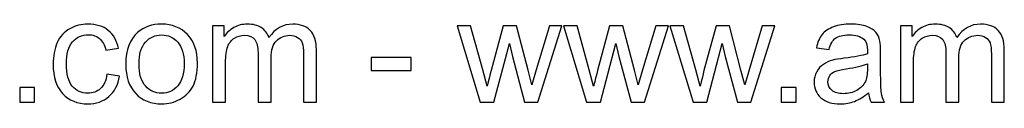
# Model space of a CAD drawing. Header units: millimetres. Extents: x -411 to 341, y -1858 to 167.
# Tile 11 of 14: x -11 to 139, y -73 to -61. Entities that reach past the tile are written whole.
import ezdxf

# ---------------------------------------------------------------- set-up
doc = ezdxf.new("R2010")
doc.units = ezdxf.units.MM
doc.header["$MEASUREMENT"] = 0
doc.layers.add('Layer 1', color=7, linetype='Continuous')

msp = doc.modelspace()

# ---------------------------------------------------------------- linework, layer by layer
at = {"layer": 'Layer 1', "color": 250}
for points, knots in [([(2.6189, -68.8567), (2.6189, -68.8567), (4.5461, -69.1256), (4.5461, -69.1256), (4.3332, -70.4515), (3.7954, -71.486), (2.9251, -72.2367), (2.0549, -72.9874), (0.983, -73.3609), (-0.2831, -73.3609), (-1.8704, -73.3609), (-3.1477, -72.8418), (-4.1113, -71.8035), (-5.0786, -70.7652), (-5.5604, -69.2787), (-5.5604, -67.3441), (-5.5604, -66.0891), (-5.3513, -64.9948), (-4.9367, -64.0537), (-4.5221, -63.1162), (-3.891, -62.4103), (-3.0394, -61.9435), (-2.1916, -61.4729), (-1.2691, -61.2376), (-0.2682, -61.2376), (0.9905, -61.2376), (2.025, -61.555), (2.8243, -62.1937), (3.6273, -62.8324), (4.1427, -63.7399), (4.3668, -64.9127), (4.3668, -64.9127), (2.462, -65.204), (2.462, -65.204), (2.279, -64.4234), (1.9578, -63.837), (1.491, -63.4411), (1.0278, -63.049), (0.4676, -62.851), (-0.1897, -62.851), (-1.1832, -62.851), (-1.9899, -63.2058), (-2.6136, -63.9155), (-3.2336, -64.6288), (-3.5436, -65.7493), (-3.5436, -67.288), (-3.5436, -68.8492), (-3.2448, -69.9809), (-2.6473, -70.6867), (-2.0459, -71.3926), (-1.2654, -71.7474), (-0.3055, -71.7474), (0.4713, -71.7474), (1.1175, -71.5121), (1.6329, -71.0378), (2.152, -70.5672), (2.4807, -69.8389), (2.6189, -68.8567)], [0, 0, 0, 0, 0.05263158, 0.05263158, 0.05263158, 0.10526316, 0.10526316, 0.10526316, 0.15789474, 0.15789474, 0.15789474, 0.21052632, 0.21052632, 0.21052632, 0.26315789, 0.26315789, 0.26315789, 0.31578947, 0.31578947, 0.31578947, 0.36842105, 0.36842105, 0.36842105, 0.42105263, 0.42105263, 0.42105263, 0.47368421, 0.47368421, 0.47368421, 0.52631579, 0.52631579, 0.52631579, 0.57894737, 0.57894737, 0.57894737, 0.63157895, 0.63157895, 0.63157895, 0.68421053, 0.68421053, 0.68421053, 0.73684211, 0.73684211, 0.73684211, 0.78947368, 0.78947368, 0.78947368, 0.84210526, 0.84210526, 0.84210526, 0.89473684, 0.89473684, 0.89473684, 0.94736842, 0.94736842, 0.94736842, 1, 1, 1, 1]), ([(5.4873, -67.2992), (5.4873, -65.1517), (6.0849, -63.5607), (7.2838, -62.5261), (8.281, -61.6671), (9.5023, -61.2376), (10.9402, -61.2376), (12.535, -61.2376), (13.8422, -61.7605), (14.858, -62.8062), (15.8702, -63.8482), (16.3781, -65.2936), (16.3781, -67.1349), (16.3781, -68.6288), (16.154, -69.8016), (15.7059, -70.6569), (15.2577, -71.5121), (14.6041, -72.177), (13.7451, -72.6513), (12.8898, -73.1256), (11.9523, -73.3609), (10.9402, -73.3609), (9.3118, -73.3609), (7.9971, -72.8418), (6.9924, -71.7997), (5.9878, -70.7577), (5.4873, -69.2563), (5.4873, -67.2992)], [0, 0, 0, 0, 0.11111111, 0.11111111, 0.11111111, 0.22222222, 0.22222222, 0.22222222, 0.33333333, 0.33333333, 0.33333333, 0.44444444, 0.44444444, 0.44444444, 0.55555556, 0.55555556, 0.55555556, 0.66666667, 0.66666667, 0.66666667, 0.77777778, 0.77777778, 0.77777778, 0.88888889, 0.88888889, 0.88888889, 1, 1, 1, 1]), ([(18.69, -73.1144), (18.69, -73.1144), (18.69, -61.4841), (18.69, -61.4841), (18.69, -61.4841), (20.4603, -61.4841), (20.4603, -61.4841), (20.4603, -61.4841), (20.4603, -63.1274), (20.4603, -63.1274), (20.8226, -62.5597), (21.3081, -62.1003), (21.9132, -61.7567), (22.5182, -61.4094), (23.2054, -61.2376), (23.9785, -61.2376), (24.8376, -61.2376), (25.5435, -61.4168), (26.0925, -61.7717), (26.6415, -62.1302), (27.0299, -62.6269), (27.254, -63.2693), (28.1803, -61.9136), (29.3791, -61.2376), (30.8581, -61.2376), (32.0159, -61.2376), (32.9086, -61.555), (33.5286, -62.1937), (34.1523, -62.8324), (34.466, -63.8146), (34.466, -65.1405), (34.466, -65.1405), (34.466, -73.1144), (34.466, -73.1144), (34.466, -73.1144), (32.494, -73.1144), (32.494, -73.1144), (32.494, -73.1144), (32.494, -65.7941), (32.494, -65.7941), (32.494, -65.0098), (32.4268, -64.4421), (32.2998, -64.0947), (32.1728, -63.7474), (31.9412, -63.471), (31.6014, -63.2581), (31.2652, -63.0452), (30.8693, -62.9407), (30.4174, -62.9407), (29.5958, -62.9407), (28.916, -63.2133), (28.3745, -63.7549), (27.8329, -64.3002), (27.564, -65.1704), (27.564, -66.3655), (27.564, -66.3655), (27.564, -73.1144), (27.564, -73.1144), (27.564, -73.1144), (25.592, -73.1144), (25.592, -73.1144), (25.592, -73.1144), (25.592, -65.5663), (25.592, -65.5663), (25.592, -64.6923), (25.4314, -64.035), (25.1102, -63.598), (24.789, -63.161), (24.2624, -62.9407), (23.5341, -62.9407), (22.9813, -62.9407), (22.4697, -63.0863), (21.9991, -63.3776), (21.5285, -63.669), (21.1886, -64.0947), (20.9757, -64.6587), (20.7666, -65.2189), (20.662, -66.0294), (20.662, -67.0864), (20.662, -67.0864), (20.662, -73.1144), (20.662, -73.1144), (20.662, -73.1144), (18.69, -73.1144), (18.69, -73.1144)], [0, 0, 0, 0, 0.03571429, 0.03571429, 0.03571429, 0.07142857, 0.07142857, 0.07142857, 0.10714286, 0.10714286, 0.10714286, 0.14285714, 0.14285714, 0.14285714, 0.17857143, 0.17857143, 0.17857143, 0.21428571, 0.21428571, 0.21428571, 0.25, 0.25, 0.25, 0.28571429, 0.28571429, 0.28571429, 0.32142857, 0.32142857, 0.32142857, 0.35714286, 0.35714286, 0.35714286, 0.39285714, 0.39285714, 0.39285714, 0.42857143, 0.42857143, 0.42857143, 0.46428571, 0.46428571, 0.46428571, 0.5, 0.5, 0.5, 0.53571429, 0.53571429, 0.53571429, 0.57142857, 0.57142857, 0.57142857, 0.60714286, 0.60714286, 0.60714286, 0.64285714, 0.64285714, 0.64285714, 0.67857143, 0.67857143, 0.67857143, 0.71428571, 0.71428571, 0.71428571, 0.75, 0.75, 0.75, 0.78571429, 0.78571429, 0.78571429, 0.82142857, 0.82142857, 0.82142857, 0.85714286, 0.85714286, 0.85714286, 0.89285714, 0.89285714, 0.89285714, 0.92857143, 0.92857143, 0.92857143, 0.96428571, 0.96428571, 0.96428571, 1, 1, 1, 1]), ([(118.4068, -71.6578), (117.6748, -72.2815), (116.9689, -72.7185), (116.2929, -72.9762), (115.6169, -73.2339), (114.8923, -73.3609), (114.1154, -73.3609), (112.8381, -73.3609), (111.8559, -73.0509), (111.1686, -72.4272), (110.4814, -71.8072), (110.1378, -71.0117), (110.1378, -70.0444), (110.1378, -69.4767), (110.2685, -68.9575), (110.5263, -68.4869), (110.7877, -68.0163), (111.1276, -67.6428), (111.5459, -67.359), (111.9679, -67.0751), (112.4385, -66.8585), (112.9651, -66.7129), (113.3535, -66.612), (113.9399, -66.5149), (114.7205, -66.4178), (116.3115, -66.2311), (117.488, -66.0032), (118.2387, -65.7418), (118.2462, -65.4729), (118.2499, -65.3011), (118.2499, -65.2301), (118.2499, -64.4309), (118.0632, -63.8669), (117.6897, -63.5382), (117.1855, -63.0938), (116.4348, -62.8734), (115.4413, -62.8734), (114.5113, -62.8734), (113.8241, -63.0378), (113.3834, -63.3627), (112.939, -63.6876), (112.614, -64.2628), (112.4011, -65.0919), (112.4011, -65.0919), (110.474, -64.823), (110.474, -64.823), (110.6495, -63.9976), (110.9371, -63.3291), (111.3404, -62.8212), (111.7438, -62.3132), (112.3264, -61.9248), (113.0884, -61.6484), (113.8465, -61.3758), (114.7317, -61.2376), (115.7326, -61.2376), (116.7261, -61.2376), (117.5366, -61.3534), (118.1603, -61.5887), (118.7803, -61.8239), (119.2397, -62.1153), (119.531, -62.4701), (119.8223, -62.8249), (120.0277, -63.2731), (120.1472, -63.8146), (120.2107, -64.1508), (120.2443, -64.7558), (120.2443, -65.626), (120.2443, -65.626), (120.2443, -68.2404), (120.2443, -68.2404), (120.2443, -70.0668), (120.2854, -71.2208), (120.3676, -71.7101), (120.446, -72.1994), (120.6103, -72.6662), (120.8494, -73.1144), (120.8494, -73.1144), (118.7877, -73.1144), (118.7877, -73.1144), (118.5898, -72.6998), (118.4628, -72.2143), (118.4068, -71.6578)], [0, 0, 0, 0, 0.03703704, 0.03703704, 0.03703704, 0.07407407, 0.07407407, 0.07407407, 0.11111111, 0.11111111, 0.11111111, 0.14814815, 0.14814815, 0.14814815, 0.18518519, 0.18518519, 0.18518519, 0.22222222, 0.22222222, 0.22222222, 0.25925926, 0.25925926, 0.25925926, 0.2962963, 0.2962963, 0.2962963, 0.33333333, 0.33333333, 0.33333333, 0.37037037, 0.37037037, 0.37037037, 0.40740741, 0.40740741, 0.40740741, 0.44444444, 0.44444444, 0.44444444, 0.48148148, 0.48148148, 0.48148148, 0.51851852, 0.51851852, 0.51851852, 0.55555556, 0.55555556, 0.55555556, 0.59259259, 0.59259259, 0.59259259, 0.62962963, 0.62962963, 0.62962963, 0.66666667, 0.66666667, 0.66666667, 0.7037037, 0.7037037, 0.7037037, 0.74074074, 0.74074074, 0.74074074, 0.77777778, 0.77777778, 0.77777778, 0.81481481, 0.81481481, 0.81481481, 0.85185185, 0.85185185, 0.85185185, 0.88888889, 0.88888889, 0.88888889, 0.92592593, 0.92592593, 0.92592593, 0.96296296, 0.96296296, 0.96296296, 1, 1, 1, 1]), ([(123.2733, -73.1144), (123.2733, -73.1144), (123.2733, -61.4841), (123.2733, -61.4841), (123.2733, -61.4841), (125.0436, -61.4841), (125.0436, -61.4841), (125.0436, -61.4841), (125.0436, -63.1274), (125.0436, -63.1274), (125.4059, -62.5597), (125.8914, -62.1003), (126.4965, -61.7567), (127.1015, -61.4094), (127.7887, -61.2376), (128.5618, -61.2376), (129.4209, -61.2376), (130.1268, -61.4168), (130.6758, -61.7717), (131.2248, -62.1302), (131.6132, -62.6269), (131.8373, -63.2693), (132.7636, -61.9136), (133.9624, -61.2376), (135.4414, -61.2376), (136.5992, -61.2376), (137.4919, -61.555), (138.1119, -62.1937), (138.7356, -62.8324), (139.0493, -63.8146), (139.0493, -65.1405), (139.0493, -65.1405), (139.0493, -73.1144), (139.0493, -73.1144), (139.0493, -73.1144), (137.0773, -73.1144), (137.0773, -73.1144), (137.0773, -73.1144), (137.0773, -65.7941), (137.0773, -65.7941), (137.0773, -65.0098), (137.0101, -64.4421), (136.8831, -64.0947), (136.7561, -63.7474), (136.5245, -63.471), (136.1847, -63.2581), (135.8485, -63.0452), (135.4526, -62.9407), (135.0007, -62.9407), (134.1791, -62.9407), (133.4993, -63.2133), (132.9578, -63.7549), (132.4162, -64.3002), (132.1473, -65.1704), (132.1473, -66.3655), (132.1473, -66.3655), (132.1473, -73.1144), (132.1473, -73.1144), (132.1473, -73.1144), (130.1753, -73.1144), (130.1753, -73.1144), (130.1753, -73.1144), (130.1753, -65.5663), (130.1753, -65.5663), (130.1753, -64.6923), (130.0147, -64.035), (129.6935, -63.598), (129.3723, -63.161), (128.8457, -62.9407), (128.1174, -62.9407), (127.5646, -62.9407), (127.053, -63.0863), (126.5824, -63.3776), (126.1118, -63.669), (125.7719, -64.0947), (125.559, -64.6587), (125.3499, -65.2189), (125.2453, -66.0294), (125.2453, -67.0864), (125.2453, -67.0864), (125.2453, -73.1144), (125.2453, -73.1144), (125.2453, -73.1144), (123.2733, -73.1144), (123.2733, -73.1144)], [0, 0, 0, 0, 0.03571429, 0.03571429, 0.03571429, 0.07142857, 0.07142857, 0.07142857, 0.10714286, 0.10714286, 0.10714286, 0.14285714, 0.14285714, 0.14285714, 0.17857143, 0.17857143, 0.17857143, 0.21428571, 0.21428571, 0.21428571, 0.25, 0.25, 0.25, 0.28571429, 0.28571429, 0.28571429, 0.32142857, 0.32142857, 0.32142857, 0.35714286, 0.35714286, 0.35714286, 0.39285714, 0.39285714, 0.39285714, 0.42857143, 0.42857143, 0.42857143, 0.46428571, 0.46428571, 0.46428571, 0.5, 0.5, 0.5, 0.53571429, 0.53571429, 0.53571429, 0.57142857, 0.57142857, 0.57142857, 0.60714286, 0.60714286, 0.60714286, 0.64285714, 0.64285714, 0.64285714, 0.67857143, 0.67857143, 0.67857143, 0.71428571, 0.71428571, 0.71428571, 0.75, 0.75, 0.75, 0.78571429, 0.78571429, 0.78571429, 0.82142857, 0.82142857, 0.82142857, 0.85714286, 0.85714286, 0.85714286, 0.89285714, 0.89285714, 0.89285714, 0.92857143, 0.92857143, 0.92857143, 0.96428571, 0.96428571, 0.96428571, 1, 1, 1, 1]), ([(59.3625, -73.1144), (59.3625, -73.1144), (55.848, -61.4841), (55.848, -61.4841), (55.848, -61.4841), (57.9097, -61.4841), (57.9097, -61.4841), (57.9097, -61.4841), (59.7659, -68.1956), (59.7659, -68.1956), (59.7659, -68.1956), (60.4232, -70.6942), (60.4232, -70.6942), (60.4494, -70.571), (60.651, -69.7717), (61.0245, -68.2964), (61.0245, -68.2964), (62.8658, -61.4841), (62.8658, -61.4841), (62.8658, -61.4841), (64.8864, -61.4841), (64.8864, -61.4841), (64.8864, -61.4841), (66.638, -68.2367), (66.638, -68.2367), (66.638, -68.2367), (67.2094, -70.4515), (67.2094, -70.4515), (67.2094, -70.4515), (67.878, -68.2068), (67.878, -68.2068), (67.878, -68.2068), (69.8873, -61.4841), (69.8873, -61.4841), (69.8873, -61.4841), (71.8033, -61.4841), (71.8033, -61.4841), (71.8033, -61.4841), (68.1544, -73.1144), (68.1544, -73.1144), (68.1544, -73.1144), (66.1151, -73.1144), (66.1151, -73.1144), (66.1151, -73.1144), (64.2701, -66.1564), (64.2701, -66.1564), (64.2701, -66.1564), (63.8033, -64.1657), (63.8033, -64.1657), (63.8033, -64.1657), (61.4503, -73.1144), (61.4503, -73.1144), (61.4503, -73.1144), (59.3625, -73.1144), (59.3625, -73.1144)], [0, 0, 0, 0, 0.05555556, 0.05555556, 0.05555556, 0.11111111, 0.11111111, 0.11111111, 0.16666667, 0.16666667, 0.16666667, 0.22222222, 0.22222222, 0.22222222, 0.27777778, 0.27777778, 0.27777778, 0.33333333, 0.33333333, 0.33333333, 0.38888889, 0.38888889, 0.38888889, 0.44444444, 0.44444444, 0.44444444, 0.5, 0.5, 0.5, 0.55555556, 0.55555556, 0.55555556, 0.61111111, 0.61111111, 0.61111111, 0.66666667, 0.66666667, 0.66666667, 0.72222222, 0.72222222, 0.72222222, 0.77777778, 0.77777778, 0.77777778, 0.83333333, 0.83333333, 0.83333333, 0.88888889, 0.88888889, 0.88888889, 0.94444444, 0.94444444, 0.94444444, 1, 1, 1, 1]), ([(75.5456, -73.1144), (75.5456, -73.1144), (72.0311, -61.4841), (72.0311, -61.4841), (72.0311, -61.4841), (74.0928, -61.4841), (74.0928, -61.4841), (74.0928, -61.4841), (75.949, -68.1956), (75.949, -68.1956), (75.949, -68.1956), (76.6063, -70.6942), (76.6063, -70.6942), (76.6325, -70.571), (76.8341, -69.7717), (77.2076, -68.2964), (77.2076, -68.2964), (79.0489, -61.4841), (79.0489, -61.4841), (79.0489, -61.4841), (81.0695, -61.4841), (81.0695, -61.4841), (81.0695, -61.4841), (82.8211, -68.2367), (82.8211, -68.2367), (82.8211, -68.2367), (83.3925, -70.4515), (83.3925, -70.4515), (83.3925, -70.4515), (84.0611, -68.2068), (84.0611, -68.2068), (84.0611, -68.2068), (86.0704, -61.4841), (86.0704, -61.4841), (86.0704, -61.4841), (87.9864, -61.4841), (87.9864, -61.4841), (87.9864, -61.4841), (84.3375, -73.1144), (84.3375, -73.1144), (84.3375, -73.1144), (82.2982, -73.1144), (82.2982, -73.1144), (82.2982, -73.1144), (80.4532, -66.1564), (80.4532, -66.1564), (80.4532, -66.1564), (79.9864, -64.1657), (79.9864, -64.1657), (79.9864, -64.1657), (77.6334, -73.1144), (77.6334, -73.1144), (77.6334, -73.1144), (75.5456, -73.1144), (75.5456, -73.1144)], [0, 0, 0, 0, 0.05555556, 0.05555556, 0.05555556, 0.11111111, 0.11111111, 0.11111111, 0.16666667, 0.16666667, 0.16666667, 0.22222222, 0.22222222, 0.22222222, 0.27777778, 0.27777778, 0.27777778, 0.33333333, 0.33333333, 0.33333333, 0.38888889, 0.38888889, 0.38888889, 0.44444444, 0.44444444, 0.44444444, 0.5, 0.5, 0.5, 0.55555556, 0.55555556, 0.55555556, 0.61111111, 0.61111111, 0.61111111, 0.66666667, 0.66666667, 0.66666667, 0.72222222, 0.72222222, 0.72222222, 0.77777778, 0.77777778, 0.77777778, 0.83333333, 0.83333333, 0.83333333, 0.88888889, 0.88888889, 0.88888889, 0.94444444, 0.94444444, 0.94444444, 1, 1, 1, 1]), ([(91.7287, -73.1144), (91.7287, -73.1144), (88.2142, -61.4841), (88.2142, -61.4841), (88.2142, -61.4841), (90.2759, -61.4841), (90.2759, -61.4841), (90.2759, -61.4841), (92.1321, -68.1956), (92.1321, -68.1956), (92.1321, -68.1956), (92.7894, -70.6942), (92.7894, -70.6942), (92.8156, -70.571), (93.0172, -69.7717), (93.3907, -68.2964), (93.3907, -68.2964), (95.232, -61.4841), (95.232, -61.4841), (95.232, -61.4841), (97.2526, -61.4841), (97.2526, -61.4841), (97.2526, -61.4841), (99.0042, -68.2367), (99.0042, -68.2367), (99.0042, -68.2367), (99.5756, -70.4515), (99.5756, -70.4515), (99.5756, -70.4515), (100.2442, -68.2068), (100.2442, -68.2068), (100.2442, -68.2068), (102.2535, -61.4841), (102.2535, -61.4841), (102.2535, -61.4841), (104.1695, -61.4841), (104.1695, -61.4841), (104.1695, -61.4841), (100.5206, -73.1144), (100.5206, -73.1144), (100.5206, -73.1144), (98.4813, -73.1144), (98.4813, -73.1144), (98.4813, -73.1144), (96.6363, -66.1564), (96.6363, -66.1564), (96.6363, -66.1564), (96.1695, -64.1657), (96.1695, -64.1657), (96.1695, -64.1657), (93.8165, -73.1144), (93.8165, -73.1144), (93.8165, -73.1144), (91.7287, -73.1144), (91.7287, -73.1144)], [0, 0, 0, 0, 0.05555556, 0.05555556, 0.05555556, 0.11111111, 0.11111111, 0.11111111, 0.16666667, 0.16666667, 0.16666667, 0.22222222, 0.22222222, 0.22222222, 0.27777778, 0.27777778, 0.27777778, 0.33333333, 0.33333333, 0.33333333, 0.38888889, 0.38888889, 0.38888889, 0.44444444, 0.44444444, 0.44444444, 0.5, 0.5, 0.5, 0.55555556, 0.55555556, 0.55555556, 0.61111111, 0.61111111, 0.61111111, 0.66666667, 0.66666667, 0.66666667, 0.72222222, 0.72222222, 0.72222222, 0.77777778, 0.77777778, 0.77777778, 0.83333333, 0.83333333, 0.83333333, 0.88888889, 0.88888889, 0.88888889, 0.94444444, 0.94444444, 0.94444444, 1, 1, 1, 1]), ([(7.5041, -67.303), (7.5041, -68.7894), (7.8291, -69.9024), (8.4789, -70.6382), (9.1325, -71.3777), (9.9504, -71.7474), (10.9402, -71.7474), (11.9187, -71.7474), (12.7329, -71.3777), (13.3865, -70.6345), (14.0364, -69.8912), (14.3613, -68.7596), (14.3613, -67.2395), (14.3613, -65.8053), (14.0326, -64.7185), (13.379, -63.9827), (12.7254, -63.2432), (11.9112, -62.8734), (10.9402, -62.8734), (9.9504, -62.8734), (9.1325, -63.2395), (8.4789, -63.9752), (7.8291, -64.711), (7.5041, -65.8202), (7.5041, -67.303)], [0, 0, 0, 0, 0.125, 0.125, 0.125, 0.25, 0.25, 0.25, 0.375, 0.375, 0.375, 0.5, 0.5, 0.5, 0.625, 0.625, 0.625, 0.75, 0.75, 0.75, 0.875, 0.875, 0.875, 1, 1, 1, 1]), ([(42.7985, -68.2964), (42.7985, -68.2964), (42.7985, -66.3244), (42.7985, -66.3244), (42.7985, -66.3244), (48.8938, -66.3244), (48.8938, -66.3244), (48.8938, -66.3244), (48.8938, -68.2964), (48.8938, -68.2964), (48.8938, -68.2964), (42.7985, -68.2964), (42.7985, -68.2964)], [0, 0, 0, 0, 0.25, 0.25, 0.25, 0.5, 0.5, 0.5, 0.75, 0.75, 0.75, 1, 1, 1, 1]), ([(118.2499, -67.288), (117.5328, -67.5794), (116.4572, -67.8259), (115.023, -68.0275), (114.2088, -68.1433), (113.6336, -68.274), (113.2975, -68.4197), (112.9614, -68.5654), (112.7037, -68.7782), (112.5207, -69.0546), (112.3377, -69.3347), (112.2443, -69.6447), (112.2443, -69.9883), (112.2443, -70.5075), (112.4422, -70.9445), (112.8419, -71.2918), (113.2415, -71.6391), (113.8241, -71.8147), (114.5898, -71.8147), (115.3479, -71.8147), (116.024, -71.6503), (116.6178, -71.3179), (117.2079, -70.9893), (117.6449, -70.5374), (117.9213, -69.9659), (118.1341, -69.5215), (118.2387, -68.8679), (118.2387, -68.0051), (118.2387, -68.0051), (118.2499, -67.288), (118.2499, -67.288)], [0, 0, 0, 0, 0.1, 0.1, 0.1, 0.2, 0.2, 0.2, 0.3, 0.3, 0.3, 0.4, 0.4, 0.4, 0.5, 0.5, 0.5, 0.6, 0.6, 0.6, 0.7, 0.7, 0.7, 0.8, 0.8, 0.8, 0.9, 0.9, 0.9, 1, 1, 1, 1]), ([(-10.6436, -73.1144), (-10.6436, -73.1144), (-10.6436, -70.8735), (-10.6436, -70.8735), (-10.6436, -70.8735), (-8.4027, -70.8735), (-8.4027, -70.8735), (-8.4027, -70.8735), (-8.4027, -73.1144), (-8.4027, -73.1144), (-8.4027, -73.1144), (-10.6436, -73.1144), (-10.6436, -73.1144)], [0, 0, 0, 0, 0.25, 0.25, 0.25, 0.5, 0.5, 0.5, 0.75, 0.75, 0.75, 1, 1, 1, 1]), ([(105.1443, -73.1144), (105.1443, -73.1144), (105.1443, -70.8735), (105.1443, -70.8735), (105.1443, -70.8735), (107.3852, -70.8735), (107.3852, -70.8735), (107.3852, -70.8735), (107.3852, -73.1144), (107.3852, -73.1144), (107.3852, -73.1144), (105.1443, -73.1144), (105.1443, -73.1144)], [0, 0, 0, 0, 0.25, 0.25, 0.25, 0.5, 0.5, 0.5, 0.75, 0.75, 0.75, 1, 1, 1, 1])]:
    msp.add_open_spline(points, degree=3, knots=knots, dxfattribs=at)

doc.saveas('drawing.dxf')
